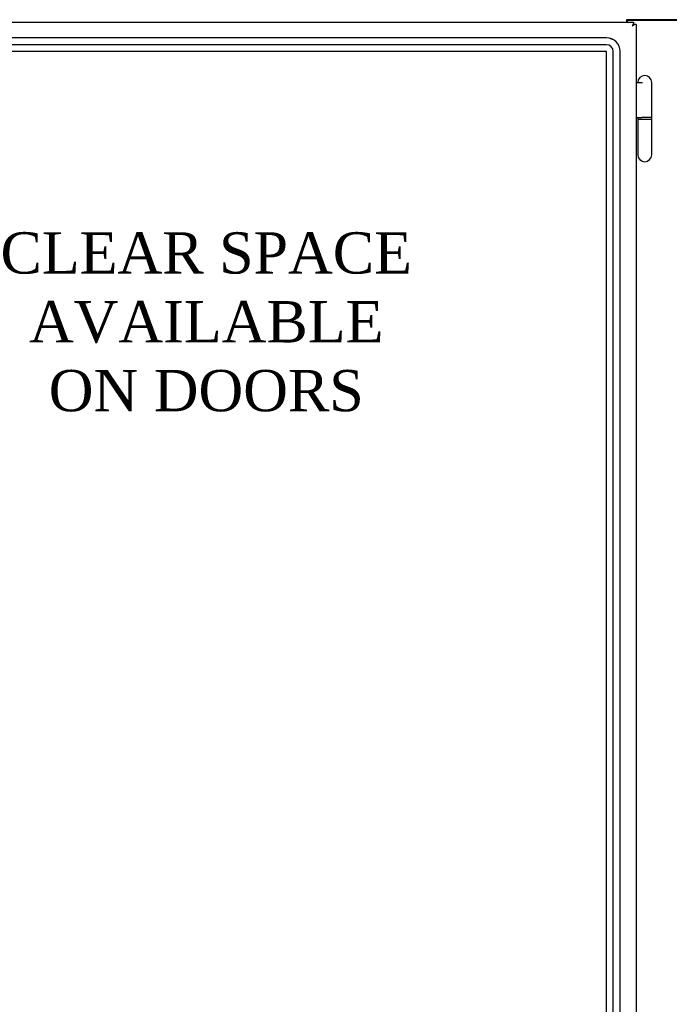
# Model space of a CAD drawing. Header units: inches. Extents: x 2 to 538, y -2 to 358.
# Tile 29 of 117: x 129 to 153, y 184 to 220. Entities that reach past the tile are written whole.
import ezdxf
from ezdxf.lldxf.tags import DXFTag

# ---------------------------------------------------------------- set-up
doc = ezdxf.new("R2010")
doc.units = ezdxf.units.IN
doc.header["$MEASUREMENT"] = 0
for name, color, linetype in [('COM70220', 7, 'Continuous'), ('COM70875-2', 7, 'Continuous'), ('COM70891-2', 7, 'Continuous'), ('COM71141-3', 7, 'Continuous'), ('Default', 7, 'Continuous'), ('DV1_Default', 7, 'Continuous'), ('HNG14568', 7, 'Continuous'), ('HNG14568B', 7, 'Continuous'), ('HNG14568MH', 7, 'Continuous')]:
    doc.layers.add(name, color=color, linetype=linetype)
tags = doc.linetypes.add('HIDDEN2', pattern=[0.1875, 0.125, -0.0625]).pattern_tags.tags
tags[6:7] = [DXFTag(74, 4), DXFTag(75, 0), DXFTag(340, '0'), DXFTag(46, 0.0), DXFTag(50, 0.0), DXFTag(44, 0.0), DXFTag(45, 0.0)]
tags[4:5] = [DXFTag(74, 4), DXFTag(75, 0), DXFTag(340, '0'), DXFTag(46, 0.0), DXFTag(50, 0.0), DXFTag(44, 0.0), DXFTag(45, 0.0)]

# ---------------------------------------------------------------- blocks, each defined once
blk = doc.blocks.new('SE')
at = {"layer": 'COM70220', "color": 7, "linetype": 'HIDDEN2'}
for p, q in [((150.318, 219.252), (115.973, 219.252)), ((150.318, 219.251), (115.973, 219.251)), ((150.318, 219.002), (115.973, 219.002)), ((150.318, 218.753), (115.973, 218.753)), ((150.318, 218.752), (115.973, 218.752)), ((150.318, 145.782), (150.318, 218.752)), ((150.319, 145.782), (150.319, 218.752)), ((150.568, 145.782), (150.568, 218.752)), ((150.817, 145.782), (150.817, 218.752)), ((150.818, 145.782), (150.818, 218.752))]:
    blk.add_line(p, q, dxfattribs=at)
for radius in [0.5, 0.499, 0.25, 0.001]:
    blk.add_arc((150.318, 218.752), radius, 0, 90, dxfattribs=at)
at = {"layer": 'COM70875-2', "color": 7, "linetype": 'Continuous'}
for p in [(154.455, 219.883), (151.085, 219.829)]:
    blk.add_line(p, (151.085, 219.883), dxfattribs=at)
at = {"layer": 'COM70891-2', "color": 7, "linetype": 'Continuous'}
for p, q in [((154.485, 219.913), (151.055, 219.913)), ((151.055, 219.913), (151.055, 219.829))]:
    blk.add_line(p, q, dxfattribs=at)
at = {"layer": 'COM71141-3', "color": 7, "linetype": 'Continuous'}
for p, q in [((114.99, 219.829), (151.3, 219.829)), ((151.252, 219.687), (151.252, 219.686)), ((151.253, 219.687), (151.252, 219.687)), ((151.252, 219.686), (151.253, 219.686)), ((151.253, 219.687), (151.3, 219.734)), ((151.253, 219.686), (151.253, 219.687)), ((151.3, 219.829), (151.3, 219.774)), ((151.3, 219.735), (151.3, 219.774)), ((151.3, 219.734), (151.339, 219.734)), ((151.395, 219.734), (151.339, 219.734)), ((151.395, 219.734), (151.395, 144.799))]:
    blk.add_line(p, q, dxfattribs=at)
for centre, start, end in [((152.23, 219.205), 148.5694, 153.7756), ((150.771, 220.664), 296.2244, 301.4306)]:
    blk.add_arc(centre, 1.09, start, end, dxfattribs=at)
at = {"layer": 'HNG14568', "color": 7, "linetype": 'Continuous'}
for p, q in [((151.395, 217.631), (151.626, 217.631)), ((151.46, 217.633), (151.46, 217.631)), ((151.965, 216.361), (151.965, 217.633)), ((151.395, 216.361), (151.611, 216.361))]:
    blk.add_line(p, q, dxfattribs=at)
blk.add_arc((151.712, 217.633), 0.253, 0, 180, dxfattribs=at)
at = {"layer": 'HNG14568B', "color": 7, "linetype": 'Continuous'}
for p, q in [((151.459, 216.361), (151.459, 216.282)), ((151.965, 216.282), (151.459, 216.282)), ((151.965, 216.361), (151.611, 216.361)), ((151.965, 216.282), (151.965, 216.361))]:
    blk.add_line(p, q, dxfattribs=at)
at = {"layer": 'HNG14568MH', "color": 7, "linetype": 'Continuous'}
for p, q in [((151.46, 216.282), (151.46, 215.009)), ((151.965, 215.009), (151.965, 216.282))]:
    blk.add_line(p, q, dxfattribs=at)
blk.add_arc((151.712, 215.009), 0.253, 180, 0, dxfattribs=at)
at = {"layer": 'DV1_Default', "insert": (135.737, 212.192), "char_height": 1.5, "width": 15.4731, "attachment_point": 2}
blk.add_mtext('{\\fTimes New Roman|b0||i0||c0|p34;\\C7;\\H1.5;\\W1.;CLEAR SPACE \\P}{\\fTimes New Roman|b0||i0||c0|p34;\\C7;\\H1.5;\\W1.;AVAILABLE \\P}{\\fTimes New Roman|b0||i0||c0|p34;\\C7;\\H1.5;\\W1.;ON DOORS^I}', dxfattribs=at)

msp = doc.modelspace()

# ---------------------------------------------------------------- block references
at = {"layer": 'Default'}
msp.add_blockref('SE', (0, 0), dxfattribs=at)

doc.saveas('drawing.dxf')
